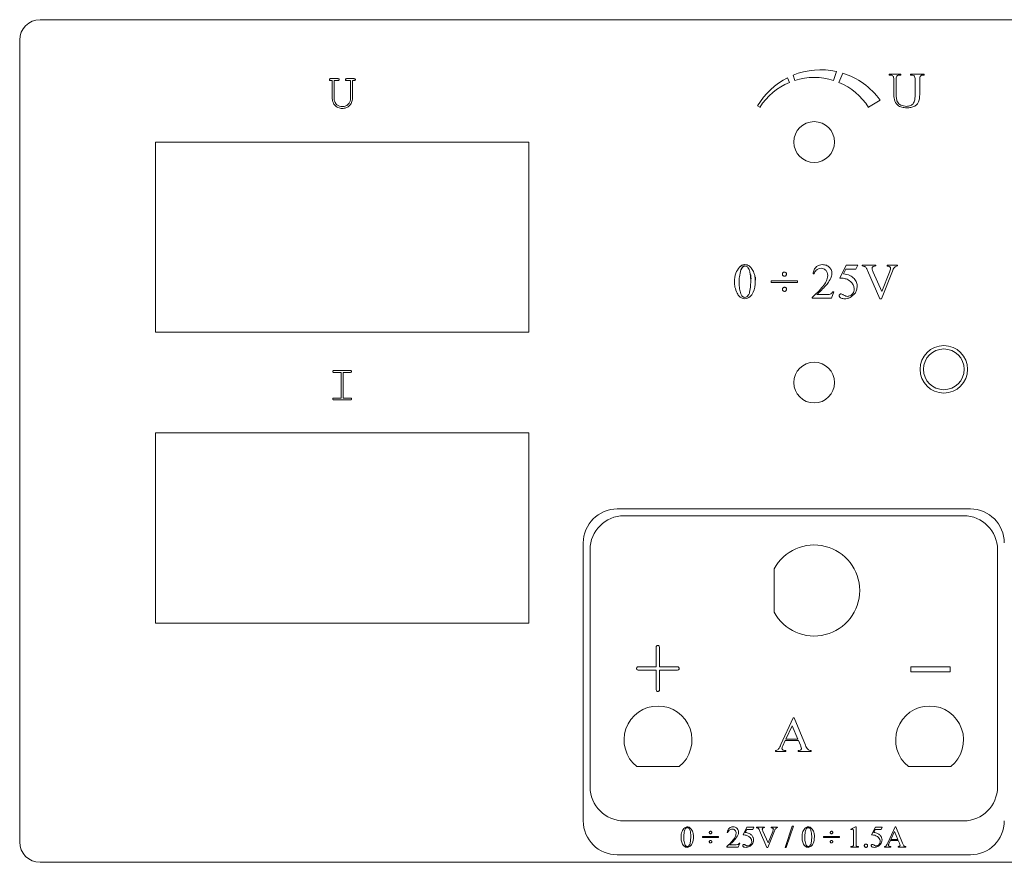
# Model space of a CAD drawing. Header units: millimetres. Extents: x 26 to 260, y 87 to 211.
# Tile 1 of 2: x 26 to 171, y 87 to 211. Entities that reach past the tile are written whole.
import ezdxf

# ---------------------------------------------------------------- set-up
doc = ezdxf.new("R2010")
doc.units = ezdxf.units.MM
doc.layers.add('BEM', color=1, linetype='Continuous')

msp = doc.modelspace()

# ---------------------------------------------------------------- linework, layer by layer
at = {"color": 7, "linetype": 'Continuous', "lineweight": 15}
for p, q in [((257.07, 211.48), (29.07, 211.48)), ((26.07, 208.48), (26.07, 90.48)), ((139.97, 203.32), (140.21, 202.54)), ((145.93, 202.54), (146.34, 203.87)), ((147.27, 203.62), (146.7, 202.26)), ((155.83, 203.48), (154.13, 203.48)), ((154.13, 203.48), (154.13, 203.34)), ((154.13, 203.34), (154.31, 203.34)), ((155.65, 203.34), (155.83, 203.34)), ((155.83, 203.34), (155.83, 203.48)), ((159.29, 203.48), (157.26, 203.48)), ((157.26, 203.48), (157.26, 203.34)), ((157.26, 203.34), (157.43, 203.34)), ((159.12, 203.34), (159.29, 203.34)), ((159.29, 203.34), (159.29, 203.48)), ((71.88, 202.81), (72.92, 202.81)), ((72.09, 202.53), (71.88, 202.53)), ((72.09, 199.95), (72.09, 202.53)), ((72.37, 202.53), (72.37, 199.93)), ((72.92, 202.53), (72.37, 202.53)), ((74.25, 202.81), (75.29, 202.81)), ((74.81, 202.53), (74.25, 202.53)), ((74.81, 199.93), (74.81, 202.53)), ((75.08, 202.53), (75.08, 199.95)), ((75.29, 202.53), (75.08, 202.53)), ((139.43, 202.26), (139.16, 202.95)), ((154.81, 202.6), (154.81, 200.63)), ((155.15, 200.59), (155.15, 202.6)), ((157.93, 202.6), (157.93, 200.44)), ((158.61, 200.71), (158.61, 202.6)), ((134.74, 198.79), (135.06, 198.59)), ((151.08, 198.59), (152.77, 199.66)), ((101.07, 193.48), (46.07, 193.48)), ((46.07, 193.48), (46.07, 165.48)), ((101.07, 165.48), (101.07, 193.48)), ((132.43, 175.33), (132.48, 175.35)), ((132.58, 175.14), (132.54, 175.11)), ((143.03, 174.08), (142.9, 174.08)), ((146.86, 173.47), (147.77, 175.37)), ((147.72, 174.76), (147.39, 174.1)), ((149.19, 174.76), (147.72, 174.76)), ((147.77, 175.37), (149.48, 175.37)), ((149.48, 175.37), (149.19, 174.76)), ((150.15, 175.37), (152.14, 175.37)), ((150.15, 175.24), (150.15, 175.37)), ((152.76, 170.41), (150.93, 174.57)), ((151.77, 174.35), (153.03, 171.5)), ((152.14, 175.37), (152.14, 175.24)), ((154.59, 174.49), (152.96, 170.41)), ((153.03, 171.5), (154.15, 174.32)), ((153.8, 175.37), (155.32, 175.37)), ((153.8, 175.24), (153.8, 175.37)), ((155.32, 175.37), (155.32, 175.24)), ((133.67, 173.94), (133.66, 174)), ((134.34, 173.7), (134.35, 173.64)), ((136.75, 172.79), (136.75, 173.06)), ((136.75, 173.06), (140.62, 173.06)), ((140.62, 172.79), (136.75, 172.79)), ((140.62, 173.06), (140.62, 172.79)), ((145.96, 171.42), (145.62, 170.48)), ((145.82, 171.42), (145.96, 171.42)), ((142.76, 170.48), (142.76, 170.61)), ((145.62, 170.48), (142.76, 170.48)), ((143.47, 171.03), (144.76, 171.03)), ((152.96, 170.41), (152.76, 170.41)), ((46.07, 165.48), (101.07, 165.48)), ((72.37, 159.86), (74.74, 159.86)), ((73.41, 159.58), (72.37, 159.58)), ((73.41, 155.81), (73.41, 159.58)), ((73.69, 159.58), (73.69, 155.81)), ((74.74, 159.58), (73.69, 159.58)), ((72.37, 155.81), (73.41, 155.81)), ((74.74, 155.53), (72.37, 155.53)), ((73.69, 155.81), (74.74, 155.81)), ((101.07, 150.68), (46.07, 150.68)), ((46.07, 150.68), (46.07, 122.68)), ((101.07, 122.68), (101.07, 150.68)), ((166.07, 139.48), (114.07, 139.48)), ((165.07, 138.48), (115.07, 138.48)), ((109.07, 134.48), (109.07, 93.58)), ((110.07, 133.48), (110.07, 98.58)), ((170.07, 98.58), (170.07, 133.48)), ((137.17, 130.66), (137.17, 124.31)), ((46.07, 122.68), (101.07, 122.68)), ((119.8, 116.26), (119.8, 119.03)), ((120.3, 119.03), (120.3, 116.26)), ((117.29, 116.26), (119.8, 116.26)), ((120.3, 116.26), (122.81, 116.26)), ((157.3, 116.26), (163.08, 116.26)), ((157.3, 115.51), (157.3, 116.26)), ((163.08, 116.26), (163.08, 115.51)), ((119.8, 115.76), (117.29, 115.76)), ((119.8, 112.99), (119.8, 115.76)), ((120.3, 115.76), (120.3, 112.99)), ((122.81, 115.76), (120.3, 115.76)), ((163.08, 115.51), (157.3, 115.51)), ((138.16, 104.8), (139.99, 108.74)), ((139.85, 107.58), (138.91, 105.62)), ((140.68, 105.62), (139.85, 107.58)), ((139.99, 108.74), (140.13, 108.74)), ((140.13, 108.74), (141.79, 104.71)), ((138.81, 105.41), (138.46, 104.64)), ((140.76, 105.41), (138.81, 105.41)), ((138.91, 105.62), (140.68, 105.62)), ((141.04, 104.74), (140.76, 105.41)), ((137.36, 103.78), (137.36, 103.92)), ((138.9, 103.78), (137.36, 103.78)), ((138.9, 103.92), (138.9, 103.78)), ((140.69, 103.78), (140.69, 103.92)), ((142.62, 103.78), (140.69, 103.78)), ((142.62, 103.92), (142.62, 103.78)), ((116.94, 101.58), (123.2, 101.58)), ((156.94, 101.58), (163.2, 101.58)), ((115.07, 93.58), (165.07, 93.58)), ((130.35, 91.88), (130.27, 91.88)), ((132.62, 91.52), (133.16, 92.66)), ((133.13, 92.29), (132.93, 91.89)), ((134.02, 92.29), (133.13, 92.29)), ((133.16, 92.66), (134.19, 92.66)), ((134.19, 92.66), (134.02, 92.29)), ((134.56, 92.66), (135.75, 92.66)), ((134.56, 92.58), (134.56, 92.66)), ((136.12, 89.68), (135.02, 92.17)), ((135.53, 92.05), (136.28, 90.34)), ((135.75, 92.66), (135.75, 92.58)), ((137.22, 92.13), (136.25, 89.68)), ((136.28, 90.34), (136.96, 92.02)), ((136.75, 92.66), (137.66, 92.66)), ((136.75, 92.58), (136.75, 92.66)), ((137.66, 92.66), (137.66, 92.58)), ((138.79, 89.68), (139.85, 92.78)), ((140.02, 92.78), (138.96, 89.68)), ((139.85, 92.78), (140.02, 92.78)), ((148.45, 92.37), (149.15, 92.7)), ((148.48, 92.29), (148.45, 92.37)), ((148.86, 90.25), (148.86, 91.84)), ((149.15, 92.7), (149.23, 92.7)), ((149.23, 92.7), (149.23, 90.25)), ((151.53, 91.52), (152.08, 92.66)), ((152.05, 92.29), (151.85, 91.89)), ((152.93, 92.29), (152.05, 92.29)), ((152.08, 92.66), (153.1, 92.66)), ((153.1, 92.66), (152.93, 92.29)), ((153.9, 90.33), (155, 92.7)), ((154.92, 92), (154.35, 90.82)), ((155.41, 90.82), (154.92, 92)), ((155, 92.7), (155.08, 92.7)), ((155.08, 92.7), (156.08, 90.28)), ((126.64, 91.11), (126.64, 91.27)), ((126.64, 91.27), (128.97, 91.27)), ((128.97, 91.11), (126.64, 91.11)), ((128.97, 91.27), (128.97, 91.11)), ((130.61, 90.05), (131.39, 90.05)), ((132.11, 90.29), (131.9, 89.72)), ((132.02, 90.29), (132.11, 90.29)), ((144.46, 91.11), (144.46, 91.27)), ((144.46, 91.27), (146.78, 91.27)), ((146.78, 91.11), (144.46, 91.11)), ((146.78, 91.27), (146.78, 91.11)), ((154.29, 90.7), (154.08, 90.24)), ((155.46, 90.7), (154.29, 90.7)), ((154.35, 90.82), (155.41, 90.82)), ((155.63, 90.3), (155.46, 90.7)), ((114.07, 88.58), (166.07, 88.58)), ((130.19, 89.72), (130.19, 89.8)), ((131.9, 89.72), (130.19, 89.72)), ((136.25, 89.68), (136.12, 89.68)), ((138.96, 89.68), (138.79, 89.68)), ((148.49, 89.72), (148.49, 89.8)), ((149.59, 89.72), (148.49, 89.72)), ((149.59, 89.8), (149.59, 89.72)), ((153.42, 89.72), (153.42, 89.8)), ((154.34, 89.72), (153.42, 89.72)), ((154.34, 89.8), (154.34, 89.72)), ((155.42, 89.72), (155.42, 89.8)), ((156.58, 89.72), (155.42, 89.72)), ((156.58, 89.8), (156.58, 89.72)), ((29.07, 87.48), (257.07, 87.48))]:
    msp.add_line(p, q, dxfattribs=at)
for centre, radius in [((143.07, 193.48), 3), ((162.16, 160.03), 3.5), ((162.16, 160.03), 3), ((143.07, 158.08), 3)]:
    msp.add_circle(centre, radius, dxfattribs=at)
for centre, radius, start, end in [((29.07, 208.48), 3, 90, 180), ((144.04, 193.35), 10.77, 77.6527, 112.2171), ((144.04, 193.35), 10.77, 35.8873, 72.5573), ((144.04, 193.35), 10.77, 116.9684, 149.6686), ((143.07, 193.48), 9.5, 112.5, 147.5), ((143.07, 193.48), 9.5, 72.5, 107.5), ((143.07, 193.48), 9.5, 32.5, 67.5), ((114.07, 134.48), 5, 90, 180), ((166.07, 134.48), 5, 0, 90), ((115.07, 133.48), 5, 90, 180), ((165.07, 133.48), 5, 0, 90), ((143.07, 127.48), 6.7, 208.2855, 151.7145), ((120.07, 105.48), 5, 308.7394, 231.2606), ((160.07, 105.48), 5, 308.7394, 231.2606), ((115.07, 98.58), 5, 180, 270), ((165.07, 98.58), 5, 270, 0), ((114.07, 93.58), 5, 180, 270), ((166.07, 93.58), 5, 270, 0), ((29.07, 90.48), 3, 180, 270)]:
    msp.add_arc(centre, radius, start, end, dxfattribs=at)
for points, knots in [([(154.31, 203.34), (154.36, 203.34), (154.45, 203.33), (154.61, 203.26), (154.69, 203.16), (154.74, 203.1)], [0, 0, 0, 0, 0.280741, 0.561184, 1, 1, 1, 1]), ([(154.74, 203.1), (154.76, 203.01), (154.81, 202.85), (154.81, 202.67), (154.81, 202.6)], [0, 0, 0, 0, 0.558032, 1, 1, 1, 1]), ([(155.15, 202.6), (155.15, 202.71), (155.14, 202.91), (155.22, 203.1), (155.25, 203.18)], [0, 0, 0, 0, 0.56245, 1, 1, 1, 1]), ([(155.25, 203.18), (155.31, 203.23), (155.43, 203.33), (155.58, 203.34), (155.65, 203.34)], [0, 0, 0, 0, 0.55765, 1, 1, 1, 1]), ([(157.43, 203.34), (157.53, 203.34), (157.69, 203.32), (157.8, 203.2), (157.85, 203.15)], [0, 0, 0, 0, 0.560563, 1, 1, 1, 1]), ([(157.85, 203.15), (157.88, 203.05), (157.94, 202.87), (157.94, 202.68), (157.93, 202.6)], [0, 0, 0, 0, 0.558106, 1, 1, 1, 1]), ([(158.61, 202.6), (158.61, 202.77), (158.61, 203), (158.75, 203.23), (158.9, 203.33), (159.03, 203.34), (159.12, 203.34)], [0, 0, 0, 0, 0.49996, 0.624957, 0.750279, 1, 1, 1, 1]), ([(71.67, 202.67), (71.67, 202.69), (71.68, 202.73), (71.71, 202.76), (71.72, 202.77)], [0, 0, 0, 0, 0.556501, 1, 1, 1, 1]), ([(71.88, 202.53), (71.85, 202.53), (71.8, 202.53), (71.73, 202.55), (71.68, 202.6), (71.67, 202.65), (71.67, 202.67)], [0, 0, 0, 0, 0.280291, 0.559614, 0.779891, 1, 1, 1, 1]), ([(71.72, 202.77), (71.75, 202.78), (71.8, 202.81), (71.85, 202.81), (71.88, 202.81)], [0, 0, 0, 0, 0.557971, 1, 1, 1, 1]), ([(72.92, 202.81), (72.95, 202.8), (73, 202.8), (73.07, 202.78), (73.12, 202.73), (73.13, 202.69), (73.13, 202.67)], [0, 0, 0, 0, 0.280268, 0.559491, 0.779981, 1, 1, 1, 1]), ([(73.13, 202.67), (73.13, 202.65), (73.13, 202.61), (73.09, 202.57), (73.03, 202.53), (72.97, 202.53), (72.92, 202.53)], [0, 0, 0, 0, 0.187543, 0.374303, 0.561127, 1, 1, 1, 1]), ([(74.04, 202.67), (74.04, 202.68), (74.04, 202.72), (74.08, 202.76), (74.15, 202.8), (74.21, 202.8), (74.25, 202.81)], [0, 0, 0, 0, 0.187487, 0.374381, 0.560992, 1, 1, 1, 1]), ([(74.25, 202.53), (74.22, 202.53), (74.17, 202.53), (74.1, 202.55), (74.05, 202.6), (74.04, 202.65), (74.04, 202.67)], [0, 0, 0, 0, 0.280286, 0.559604, 0.779895, 1, 1, 1, 1]), ([(75.29, 202.81), (75.32, 202.8), (75.37, 202.8), (75.44, 202.78), (75.5, 202.73), (75.5, 202.69), (75.5, 202.67)], [0, 0, 0, 0, 0.280287, 0.559502, 0.779987, 1, 1, 1, 1]), ([(75.5, 202.67), (75.5, 202.65), (75.5, 202.61), (75.46, 202.57), (75.4, 202.53), (75.34, 202.53), (75.29, 202.53)], [0, 0, 0, 0, 0.187538, 0.374294, 0.561113, 1, 1, 1, 1]), ([(154.81, 200.63), (154.81, 200.32), (154.81, 199.71), (155.25, 198.92), (155.97, 198.55), (156.45, 198.53), (156.69, 198.52)], [0, 0, 0, 0, 0.28181, 0.558832, 0.778778, 1, 1, 1, 1]), ([(156.67, 198.72), (156.37, 198.76), (155.96, 198.81), (155.53, 199.11), (155.25, 199.45), (155.16, 199.98), (155.15, 200.39), (155.15, 200.59)], [0, 0, 0, 0, 0.312161, 0.435771, 0.559125, 0.77894, 1, 1, 1, 1]), ([(157.93, 200.44), (157.93, 200.24), (157.91, 199.83), (157.8, 199.31), (157.53, 199), (157.18, 198.77), (156.87, 198.74), (156.67, 198.72)], [0, 0, 0, 0, 0.250904, 0.500516, 0.625558, 0.750839, 1, 1, 1, 1]), ([(158.5, 199.53), (158.54, 199.75), (158.62, 200.14), (158.61, 200.54), (158.61, 200.71)], [0, 0, 0, 0, 0.559297, 1, 1, 1, 1]), ([(73.59, 198.41), (73.37, 198.44), (72.92, 198.48), (72.43, 198.91), (72.14, 199.42), (72.1, 199.77), (72.09, 199.95)], [0, 0, 0, 0, 0.279623, 0.558944, 0.779477, 1, 1, 1, 1]), ([(72.37, 199.93), (72.38, 199.74), (72.42, 199.38), (72.75, 198.98), (73.15, 198.72), (73.44, 198.7), (73.58, 198.69)], [0, 0, 0, 0, 0.279625, 0.55943, 0.779727, 1, 1, 1, 1]), ([(73.58, 198.69), (73.76, 198.71), (74.13, 198.75), (74.53, 199.09), (74.77, 199.5), (74.79, 199.78), (74.81, 199.93)], [0, 0, 0, 0, 0.279804, 0.558928, 0.779483, 1, 1, 1, 1]), ([(75.08, 199.95), (75.06, 199.72), (75.01, 199.27), (74.61, 198.77), (74.12, 198.46), (73.77, 198.43), (73.59, 198.41)], [0, 0, 0, 0, 0.279769, 0.559461, 0.779678, 1, 1, 1, 1]), ([(156.69, 198.52), (156.9, 198.53), (157.32, 198.54), (157.87, 198.73), (158.29, 199.08), (158.43, 199.38), (158.5, 199.53)], [0, 0, 0, 0, 0.28069, 0.560133, 0.780076, 1, 1, 1, 1]), ([(131.34, 172.89), (131.36, 173.34), (131.4, 174.14), (131.86, 174.78), (132.06, 175.06)], [0, 0, 0, 0, 0.560944, 1, 1, 1, 1]), ([(132.27, 174.69), (132.18, 174.34), (132.04, 173.72), (132.02, 173.09), (132.02, 172.81)], [0, 0, 0, 0, 0.5592729, 1, 1, 1, 1]), ([(132.48, 175.35), (132.55, 175.38), (132.68, 175.43), (132.82, 175.44), (132.88, 175.44)], [0, 0, 0, 0, 0.560039, 1, 1, 1, 1]), ([(132.88, 175.24), (132.82, 175.23), (132.71, 175.22), (132.62, 175.16), (132.58, 175.14)], [0, 0, 0, 0, 0.558807, 1, 1, 1, 1]), ([(132.88, 175.44), (132.99, 175.43), (133.21, 175.41), (133.56, 175.22), (133.75, 175), (133.86, 174.87)], [0, 0, 0, 0, 0.279861, 0.559989, 1, 1, 1, 1]), ([(133.23, 175.12), (133.17, 175.16), (133.06, 175.23), (132.93, 175.24), (132.88, 175.24)], [0, 0, 0, 0, 0.559146, 1, 1, 1, 1]), ([(133.55, 174.53), (133.51, 174.65), (133.44, 174.87), (133.29, 175.04), (133.23, 175.12)], [0, 0, 0, 0, 0.560768, 1, 1, 1, 1]), ([(133.66, 174), (133.65, 174.1), (133.62, 174.28), (133.57, 174.45), (133.55, 174.53)], [0, 0, 0, 0, 0.560013, 1, 1, 1, 1]), ([(133.86, 174.87), (133.99, 174.67), (134.22, 174.3), (134.3, 173.88), (134.34, 173.7)], [0, 0, 0, 0, 0.55941, 1, 1, 1, 1]), ([(138.38, 174.05), (138.38, 174.09), (138.39, 174.19), (138.48, 174.28), (138.58, 174.35), (138.65, 174.35), (138.69, 174.35)], [0, 0, 0, 0, 0.279585, 0.559316, 0.779673, 1, 1, 1, 1]), ([(138.68, 173.74), (138.64, 173.75), (138.55, 173.76), (138.45, 173.84), (138.39, 173.94), (138.38, 174.01), (138.38, 174.05)], [0, 0, 0, 0, 0.27954, 0.559215, 0.77965, 1, 1, 1, 1]), ([(138.99, 174.05), (138.98, 174), (138.97, 173.91), (138.89, 173.81), (138.79, 173.75), (138.72, 173.75), (138.68, 173.74)], [0, 0, 0, 0, 0.279532, 0.559342, 0.779631, 1, 1, 1, 1]), ([(138.69, 174.35), (138.73, 174.35), (138.82, 174.34), (138.92, 174.25), (138.98, 174.16), (138.99, 174.08), (138.99, 174.05)], [0, 0, 0, 0, 0.2793736, 0.5594725, 0.7797455, 1, 1, 1, 1]), ([(142.9, 174.08), (142.94, 174.28), (143.02, 174.68), (143.36, 175.14), (143.82, 175.4), (144.14, 175.43), (144.29, 175.44)], [0, 0, 0, 0, 0.280544, 0.559784, 0.779698, 1, 1, 1, 1]), ([(144.11, 174.9), (143.97, 174.88), (143.7, 174.86), (143.28, 174.59), (143.13, 174.28), (143.03, 174.08)], [0, 0, 0, 0, 0.280671, 0.561291, 1, 1, 1, 1]), ([(145.07, 173.84), (145.06, 173.99), (145.04, 174.29), (144.78, 174.64), (144.46, 174.86), (144.22, 174.89), (144.11, 174.9)], [0, 0, 0, 0, 0.280192, 0.559709, 0.779876, 1, 1, 1, 1]), ([(144.29, 175.44), (144.49, 175.42), (144.89, 175.39), (145.34, 175.05), (145.64, 174.63), (145.67, 174.32), (145.69, 174.17)], [0, 0, 0, 0, 0.280058, 0.559808, 0.779989, 1, 1, 1, 1]), ([(145.69, 174.17), (145.67, 174.02), (145.66, 173.77), (145.56, 173.53), (145.51, 173.43)], [0, 0, 0, 0, 0.55968, 1, 1, 1, 1]), ([(147.39, 174.1), (147.72, 174.04), (148.3, 173.93), (148.75, 173.56), (148.95, 173.39)], [0, 0, 0, 0, 0.560466, 1, 1, 1, 1]), ([(150.73, 174.97), (150.69, 175.02), (150.6, 175.11), (150.41, 175.21), (150.25, 175.23), (150.15, 175.24)], [0, 0, 0, 0, 0.279897, 0.55979, 1, 1, 1, 1]), ([(150.93, 174.57), (150.89, 174.65), (150.84, 174.79), (150.76, 174.92), (150.73, 174.97)], [0, 0, 0, 0, 0.560374, 1, 1, 1, 1]), ([(152.14, 175.24), (152.03, 175.23), (151.88, 175.21), (151.72, 175.14), (151.65, 175.08), (151.61, 175), (151.61, 174.94), (151.6, 174.91)], [0, 0, 0, 0, 0.500006, 0.625106, 0.75006, 0.875131, 1, 1, 1, 1]), ([(151.6, 174.91), (151.62, 174.8), (151.66, 174.61), (151.74, 174.43), (151.77, 174.35)], [0, 0, 0, 0, 0.559052, 1, 1, 1, 1]), ([(153.86, 175.23), (153.85, 175.23), (153.83, 175.23), (153.81, 175.24), (153.8, 175.24)], [0, 0, 0, 0, 0.560003, 1, 1, 1, 1]), ([(154.32, 174.89), (154.31, 174.93), (154.3, 175.01), (154.22, 175.1), (154.08, 175.19), (153.95, 175.21), (153.86, 175.23)], [0, 0, 0, 0, 0.185774, 0.372642, 0.559562, 1, 1, 1, 1]), ([(154.15, 174.32), (154.19, 174.42), (154.27, 174.61), (154.3, 174.81), (154.32, 174.89)], [0, 0, 0, 0, 0.560752, 1, 1, 1, 1]), ([(154.93, 175.06), (154.85, 174.97), (154.71, 174.79), (154.63, 174.58), (154.59, 174.49)], [0, 0, 0, 0, 0.559293, 1, 1, 1, 1]), ([(155.32, 175.24), (155.24, 175.22), (155.09, 175.19), (154.98, 175.1), (154.93, 175.06)], [0, 0, 0, 0, 0.560516, 1, 1, 1, 1]), ([(131.72, 171.23), (131.59, 171.53), (131.37, 172.06), (131.35, 172.64), (131.34, 172.89)], [0, 0, 0, 0, 0.5592857, 1, 1, 1, 1]), ([(132.02, 172.81), (132.03, 172.49), (132.04, 171.93), (132.19, 171.39), (132.26, 171.16)], [0, 0, 0, 0, 0.560212, 1, 1, 1, 1]), ([(134.4, 172.97), (134.36, 172.41), (134.3, 171.58), (133.73, 170.77), (133.26, 170.47), (132.98, 170.43), (132.85, 170.41)], [0, 0, 0, 0, 0.4995462, 0.7492805, 0.8748807, 1, 1, 1, 1]), ([(133.56, 171.38), (133.61, 171.7), (133.72, 172.28), (133.72, 172.87), (133.72, 173.13)], [0, 0, 0, 0, 0.559695, 1, 1, 1, 1]), ([(133.72, 173.13), (133.72, 173.18), (133.72, 173.27), (133.72, 173.36), (133.71, 173.4)], [0, 0, 0, 0, 0.560033, 1, 1, 1, 1]), ([(134.39, 173.16), (134.4, 173.13), (134.4, 173.06), (134.4, 173), (134.4, 172.97)], [0, 0, 0, 0, 0.559962, 1, 1, 1, 1]), ([(142.76, 170.61), (143.32, 171.13), (144.08, 171.85), (144.91, 172.95), (145.02, 173.54), (145.07, 173.84)], [0, 0, 0, 0, 0.561063, 0.781259, 1, 1, 1, 1]), ([(145.51, 173.43), (145.37, 173.18), (145.13, 172.74), (144.79, 172.36), (144.64, 172.2)], [0, 0, 0, 0, 0.559652, 1, 1, 1, 1]), ([(147.91, 173.28), (147.72, 173.34), (147.38, 173.45), (147.02, 173.46), (146.86, 173.47)], [0, 0, 0, 0, 0.559449, 1, 1, 1, 1]), ([(148.96, 171.86), (148.94, 172.03), (148.89, 172.38), (148.54, 172.92), (148.15, 173.15), (147.91, 173.28)], [0, 0, 0, 0, 0.2801166, 0.5607513, 1, 1, 1, 1]), ([(148.95, 173.39), (149.1, 173.2), (149.36, 172.86), (149.39, 172.43), (149.41, 172.24)], [0, 0, 0, 0, 0.559272, 1, 1, 1, 1]), ([(132.85, 170.41), (132.71, 170.43), (132.44, 170.46), (132.02, 170.75), (131.84, 171.05), (131.72, 171.23)], [0, 0, 0, 0, 0.279709, 0.55975, 1, 1, 1, 1]), ([(132.26, 171.16), (132.33, 171.01), (132.42, 170.8), (132.67, 170.64), (132.79, 170.62), (132.86, 170.62)], [0, 0, 0, 0, 0.558937, 0.77945, 1, 1, 1, 1]), ([(132.86, 170.62), (132.96, 170.64), (133.16, 170.69), (133.43, 170.97), (133.51, 171.22), (133.56, 171.38)], [0, 0, 0, 0, 0.278413, 0.55874, 1, 1, 1, 1]), ([(138.38, 171.81), (138.38, 171.85), (138.39, 171.94), (138.48, 172.04), (138.58, 172.1), (138.65, 172.11), (138.68, 172.11)], [0, 0, 0, 0, 0.279372, 0.559201, 0.779601, 1, 1, 1, 1]), ([(138.68, 171.5), (138.64, 171.51), (138.55, 171.52), (138.45, 171.6), (138.39, 171.7), (138.38, 171.77), (138.38, 171.81)], [0, 0, 0, 0, 0.2792664, 0.559147, 0.7796534, 1, 1, 1, 1]), ([(138.68, 172.11), (138.73, 172.11), (138.82, 172.1), (138.92, 172.01), (138.98, 171.91), (138.99, 171.84), (138.99, 171.81)], [0, 0, 0, 0, 0.279428, 0.55933, 0.779731, 1, 1, 1, 1]), ([(138.99, 171.81), (138.98, 171.76), (138.97, 171.67), (138.89, 171.57), (138.79, 171.51), (138.72, 171.5), (138.68, 171.5)], [0, 0, 0, 0, 0.279269, 0.559147, 0.779662, 1, 1, 1, 1]), ([(144.64, 172.2), (144.42, 171.98), (144.04, 171.58), (143.64, 171.19), (143.47, 171.03)], [0, 0, 0, 0, 0.56002, 1, 1, 1, 1]), ([(144.76, 171.03), (144.99, 171.02), (145.3, 171.01), (145.67, 171.2), (145.77, 171.35), (145.82, 171.42)], [0, 0, 0, 0, 0.5602661, 0.7799723, 1, 1, 1, 1]), ([(146.76, 170.88), (146.76, 170.92), (146.78, 171), (146.86, 171.08), (146.95, 171.12), (147.01, 171.13), (147.04, 171.13)], [0, 0, 0, 0, 0.278612, 0.558672, 0.779475, 1, 1, 1, 1]), ([(147.04, 171.13), (147.12, 171.11), (147.27, 171.08), (147.39, 171), (147.44, 170.96)], [0, 0, 0, 0, 0.556928, 1, 1, 1, 1]), ([(147.96, 170.75), (148.11, 170.78), (148.42, 170.83), (148.74, 171.14), (148.93, 171.49), (148.95, 171.73), (148.96, 171.86)], [0, 0, 0, 0, 0.278831, 0.558824, 0.779317, 1, 1, 1, 1]), ([(149.41, 172.24), (149.39, 172.05), (149.35, 171.68), (149.03, 171.06), (148.62, 170.78), (148.37, 170.61)], [0, 0, 0, 0, 0.280526, 0.561319, 1, 1, 1, 1]), ([(147.56, 170.41), (147.39, 170.42), (147.12, 170.43), (146.87, 170.61), (146.77, 170.75), (146.76, 170.84), (146.76, 170.88)], [0, 0, 0, 0, 0.49956, 0.749085, 0.874879, 1, 1, 1, 1]), ([(147.44, 170.96), (147.53, 170.9), (147.69, 170.8), (147.87, 170.77), (147.96, 170.75)], [0, 0, 0, 0, 0.560076, 1, 1, 1, 1]), ([(148.37, 170.61), (148.23, 170.55), (147.97, 170.44), (147.68, 170.42), (147.56, 170.41)], [0, 0, 0, 0, 0.559866, 1, 1, 1, 1]), ([(72.16, 159.72), (72.16, 159.73), (72.16, 159.77), (72.19, 159.81), (72.26, 159.85), (72.32, 159.85), (72.37, 159.86)], [0, 0, 0, 0, 0.18746, 0.374358, 0.560986, 1, 1, 1, 1]), ([(72.37, 159.58), (72.34, 159.58), (72.29, 159.58), (72.21, 159.6), (72.16, 159.65), (72.16, 159.7), (72.16, 159.72)], [0, 0, 0, 0, 0.280287, 0.559617, 0.779892, 1, 1, 1, 1]), ([(74.74, 159.86), (74.76, 159.85), (74.82, 159.85), (74.89, 159.83), (74.94, 159.78), (74.94, 159.74), (74.95, 159.72)], [0, 0, 0, 0, 0.280267, 0.55949, 0.77998, 1, 1, 1, 1]), ([(74.95, 159.72), (74.94, 159.7), (74.94, 159.66), (74.91, 159.62), (74.84, 159.58), (74.78, 159.58), (74.74, 159.58)], [0, 0, 0, 0, 0.187565, 0.374321, 0.561141, 1, 1, 1, 1]), ([(72.16, 155.67), (72.16, 155.69), (72.16, 155.72), (72.19, 155.77), (72.26, 155.81), (72.32, 155.81), (72.37, 155.81)], [0, 0, 0, 0, 0.18746, 0.374358, 0.560986, 1, 1, 1, 1]), ([(72.37, 155.53), (72.34, 155.53), (72.29, 155.53), (72.21, 155.56), (72.16, 155.61), (72.16, 155.65), (72.16, 155.67)], [0, 0, 0, 0, 0.280288, 0.559321, 0.780014, 1, 1, 1, 1]), ([(74.74, 155.81), (74.76, 155.81), (74.82, 155.81), (74.89, 155.79), (74.94, 155.73), (74.94, 155.69), (74.95, 155.67)], [0, 0, 0, 0, 0.280274, 0.559502, 0.779977, 1, 1, 1, 1]), ([(74.95, 155.67), (74.94, 155.65), (74.94, 155.62), (74.91, 155.57), (74.84, 155.54), (74.78, 155.53), (74.74, 155.53)], [0, 0, 0, 0, 0.187374, 0.374264, 0.560992, 1, 1, 1, 1]), ([(119.8, 119.03), (119.8, 119.08), (119.8, 119.17), (119.84, 119.3), (119.94, 119.39), (120.01, 119.4), (120.05, 119.4)], [0, 0, 0, 0, 0.280357, 0.559296, 0.77983, 1, 1, 1, 1]), ([(120.05, 119.4), (120.08, 119.4), (120.15, 119.39), (120.22, 119.33), (120.29, 119.21), (120.3, 119.1), (120.3, 119.03)], [0, 0, 0, 0, 0.187513, 0.374228, 0.561047, 1, 1, 1, 1]), ([(116.91, 116.01), (116.92, 116.05), (116.92, 116.12), (116.98, 116.19), (117.09, 116.26), (117.2, 116.26), (117.29, 116.26)], [0, 0, 0, 0, 0.249494, 0.37619, 0.501879, 1, 1, 1, 1]), ([(117.29, 115.76), (117.2, 115.76), (117.09, 115.77), (116.98, 115.84), (116.92, 115.9), (116.92, 115.97), (116.91, 116.01)], [0, 0, 0, 0, 0.498123, 0.62381, 0.750509, 1, 1, 1, 1]), ([(122.81, 116.26), (122.86, 116.26), (122.95, 116.26), (123.08, 116.22), (123.17, 116.13), (123.18, 116.05), (123.19, 116.01)], [0, 0, 0, 0, 0.280334, 0.559532, 0.78, 1, 1, 1, 1]), ([(123.19, 116.01), (123.18, 115.98), (123.18, 115.91), (123.12, 115.83), (122.99, 115.77), (122.88, 115.76), (122.81, 115.76)], [0, 0, 0, 0, 0.187526, 0.374295, 0.561074, 1, 1, 1, 1]), ([(120.04, 112.62), (120.01, 112.63), (119.95, 112.63), (119.87, 112.69), (119.8, 112.81), (119.8, 112.92), (119.8, 112.99)], [0, 0, 0, 0, 0.187324, 0.374419, 0.561066, 1, 1, 1, 1]), ([(120.3, 112.99), (120.3, 112.94), (120.29, 112.85), (120.25, 112.72), (120.16, 112.63), (120.08, 112.63), (120.04, 112.62)], [0, 0, 0, 0, 0.280382, 0.559373, 0.779707, 1, 1, 1, 1]), ([(137.75, 104.06), (137.85, 104.19), (138.01, 104.42), (138.11, 104.68), (138.16, 104.8)], [0, 0, 0, 0, 0.559029, 1, 1, 1, 1]), ([(138.46, 104.64), (138.42, 104.57), (138.36, 104.43), (138.34, 104.29), (138.33, 104.22)], [0, 0, 0, 0, 0.560563, 1, 1, 1, 1]), ([(141.18, 104.22), (141.17, 104.32), (141.14, 104.5), (141.07, 104.67), (141.04, 104.74)], [0, 0, 0, 0, 0.55932, 1, 1, 1, 1]), ([(141.79, 104.71), (141.87, 104.49), (141.99, 104.18), (142.35, 103.95), (142.53, 103.93), (142.62, 103.92)], [0, 0, 0, 0, 0.560146, 0.779444, 1, 1, 1, 1]), ([(137.36, 103.92), (137.44, 103.93), (137.58, 103.96), (137.7, 104.03), (137.75, 104.06)], [0, 0, 0, 0, 0.56118, 1, 1, 1, 1]), ([(138.33, 104.22), (138.34, 104.19), (138.34, 104.13), (138.4, 104.06), (138.47, 104), (138.63, 103.94), (138.78, 103.93), (138.9, 103.92)], [0, 0, 0, 0, 0.1245685, 0.2497101, 0.3746621, 0.4997407, 1, 1, 1, 1]), ([(140.69, 103.92), (140.8, 103.92), (140.94, 103.93), (141.08, 104.01), (141.14, 104.07), (141.18, 104.14), (141.18, 104.2), (141.18, 104.22)], [0, 0, 0, 0, 0.499459, 0.624679, 0.749812, 0.874981, 1, 1, 1, 1]), ([(123.46, 91.17), (123.48, 91.46), (123.52, 91.86), (123.75, 92.33), (123.92, 92.48), (124, 92.56)], [0, 0, 0, 0, 0.559355, 0.779977, 1, 1, 1, 1]), ([(124.13, 92.44), (124.07, 92.33), (123.94, 92.11), (123.89, 91.65), (123.88, 91.32), (123.87, 91.12)], [0, 0, 0, 0, 0.278586, 0.559081, 1, 1, 1, 1]), ([(124, 92.56), (124.07, 92.6), (124.18, 92.68), (124.33, 92.69), (124.39, 92.7)], [0, 0, 0, 0, 0.55994, 1, 1, 1, 1]), ([(124.39, 92.58), (124.33, 92.57), (124.23, 92.55), (124.16, 92.48), (124.13, 92.44)], [0, 0, 0, 0, 0.557958, 1, 1, 1, 1]), ([(124.39, 92.7), (124.45, 92.69), (124.58, 92.68), (124.8, 92.56), (124.91, 92.44), (124.97, 92.36)], [0, 0, 0, 0, 0.27986, 0.5599917, 1, 1, 1, 1]), ([(124.59, 92.51), (124.56, 92.53), (124.49, 92.57), (124.42, 92.57), (124.39, 92.58)], [0, 0, 0, 0, 0.559144, 1, 1, 1, 1]), ([(124.79, 92.15), (124.77, 92.23), (124.72, 92.36), (124.63, 92.46), (124.59, 92.51)], [0, 0, 0, 0, 0.560775, 1, 1, 1, 1]), ([(124.89, 91.31), (124.89, 91.47), (124.88, 91.76), (124.82, 92.03), (124.79, 92.15)], [0, 0, 0, 0, 0.560103, 1, 1, 1, 1]), ([(124.97, 92.36), (125.08, 92.16), (125.28, 91.8), (125.29, 91.39), (125.3, 91.21)], [0, 0, 0, 0, 0.558432, 1, 1, 1, 1]), ([(127.62, 91.86), (127.62, 91.89), (127.63, 91.94), (127.68, 92), (127.74, 92.04), (127.78, 92.05), (127.81, 92.05)], [0, 0, 0, 0, 0.279585, 0.559314, 0.779674, 1, 1, 1, 1]), ([(127.8, 91.68), (127.78, 91.68), (127.72, 91.69), (127.66, 91.74), (127.63, 91.8), (127.62, 91.84), (127.62, 91.86)], [0, 0, 0, 0, 0.27954, 0.559216, 0.779659, 1, 1, 1, 1]), ([(127.99, 91.86), (127.99, 91.84), (127.98, 91.78), (127.93, 91.72), (127.87, 91.69), (127.83, 91.68), (127.8, 91.68)], [0, 0, 0, 0, 0.279524, 0.559337, 0.77963, 1, 1, 1, 1]), ([(127.81, 92.05), (127.83, 92.04), (127.89, 92.04), (127.95, 91.99), (127.98, 91.93), (127.99, 91.88), (127.99, 91.86)], [0, 0, 0, 0, 0.279371, 0.559468, 0.779747, 1, 1, 1, 1]), ([(130.19, 89.8), (130.52, 90.11), (130.98, 90.54), (131.48, 91.2), (131.54, 91.56), (131.58, 91.74)], [0, 0, 0, 0, 0.561064, 0.781259, 1, 1, 1, 1]), ([(130.27, 91.88), (130.3, 92), (130.34, 92.24), (130.55, 92.52), (130.82, 92.68), (131.01, 92.69), (131.11, 92.7)], [0, 0, 0, 0, 0.280544, 0.559783, 0.779698, 1, 1, 1, 1]), ([(131, 92.37), (130.91, 92.36), (130.75, 92.35), (130.5, 92.19), (130.41, 92), (130.35, 91.88)], [0, 0, 0, 0, 0.280673, 0.561291, 1, 1, 1, 1]), ([(131.58, 91.74), (131.57, 91.83), (131.55, 92.01), (131.4, 92.22), (131.21, 92.35), (131.07, 92.37), (131, 92.37)], [0, 0, 0, 0, 0.28019, 0.559709, 0.779876, 1, 1, 1, 1]), ([(131.11, 92.7), (131.23, 92.69), (131.46, 92.67), (131.74, 92.46), (131.91, 92.21), (131.93, 92.03), (131.94, 91.93)], [0, 0, 0, 0, 0.280057, 0.559806, 0.779988, 1, 1, 1, 1]), ([(131.84, 91.49), (131.76, 91.34), (131.61, 91.08), (131.4, 90.85), (131.31, 90.75)], [0, 0, 0, 0, 0.559653, 1, 1, 1, 1]), ([(131.94, 91.93), (131.94, 91.85), (131.93, 91.69), (131.86, 91.55), (131.84, 91.49)], [0, 0, 0, 0, 0.559677, 1, 1, 1, 1]), ([(133.25, 91.4), (133.13, 91.44), (132.93, 91.5), (132.71, 91.51), (132.62, 91.52)], [0, 0, 0, 0, 0.5594489, 1, 1, 1, 1]), ([(132.93, 91.89), (133.13, 91.86), (133.48, 91.79), (133.75, 91.57), (133.87, 91.47)], [0, 0, 0, 0, 0.560466, 1, 1, 1, 1]), ([(133.87, 90.55), (133.86, 90.65), (133.84, 90.86), (133.63, 91.19), (133.39, 91.32), (133.25, 91.4)], [0, 0, 0, 0, 0.280118, 0.560752, 1, 1, 1, 1]), ([(133.87, 91.47), (133.96, 91.35), (134.12, 91.15), (134.14, 90.89), (134.14, 90.78)], [0, 0, 0, 0, 0.559275, 1, 1, 1, 1]), ([(134.9, 92.42), (134.88, 92.45), (134.83, 92.5), (134.71, 92.56), (134.62, 92.57), (134.56, 92.58)], [0, 0, 0, 0, 0.2799008, 0.5597926, 1, 1, 1, 1]), ([(135.02, 92.17), (135, 92.22), (134.97, 92.31), (134.92, 92.38), (134.9, 92.42)], [0, 0, 0, 0, 0.560376, 1, 1, 1, 1]), ([(135.75, 92.58), (135.68, 92.57), (135.6, 92.56), (135.5, 92.52), (135.46, 92.48), (135.44, 92.43), (135.43, 92.4), (135.43, 92.38)], [0, 0, 0, 0, 0.500006, 0.625102, 0.750058, 0.875131, 1, 1, 1, 1]), ([(135.43, 92.38), (135.44, 92.32), (135.46, 92.2), (135.51, 92.09), (135.53, 92.05)], [0, 0, 0, 0, 0.559052, 1, 1, 1, 1]), ([(136.79, 92.57), (136.78, 92.57), (136.77, 92.57), (136.75, 92.58), (136.75, 92.58)], [0, 0, 0, 0, 0.560002, 1, 1, 1, 1]), ([(137.06, 92.37), (137.05, 92.39), (137.05, 92.44), (137, 92.49), (136.91, 92.55), (136.84, 92.56), (136.79, 92.57)], [0, 0, 0, 0, 0.185771, 0.372636, 0.559561, 1, 1, 1, 1]), ([(136.96, 92.02), (136.98, 92.09), (137.03, 92.2), (137.05, 92.32), (137.06, 92.37)], [0, 0, 0, 0, 0.560743, 1, 1, 1, 1]), ([(137.42, 92.47), (137.38, 92.41), (137.29, 92.31), (137.24, 92.18), (137.22, 92.13)], [0, 0, 0, 0, 0.559296, 1, 1, 1, 1]), ([(137.66, 92.58), (137.61, 92.57), (137.52, 92.55), (137.45, 92.49), (137.42, 92.47)], [0, 0, 0, 0, 0.560518, 1, 1, 1, 1]), ([(141.28, 91.17), (141.3, 91.46), (141.33, 91.86), (141.56, 92.33), (141.73, 92.48), (141.81, 92.56)], [0, 0, 0, 0, 0.559355, 0.779977, 1, 1, 1, 1]), ([(141.95, 92.44), (141.88, 92.33), (141.76, 92.11), (141.71, 91.65), (141.69, 91.32), (141.69, 91.12)], [0, 0, 0, 0, 0.278585, 0.559081, 1, 1, 1, 1]), ([(141.81, 92.56), (141.88, 92.6), (142, 92.68), (142.14, 92.69), (142.2, 92.7)], [0, 0, 0, 0, 0.559939, 1, 1, 1, 1]), ([(142.2, 92.58), (142.15, 92.57), (142.05, 92.55), (141.98, 92.48), (141.95, 92.44)], [0, 0, 0, 0, 0.557957, 1, 1, 1, 1]), ([(142.2, 92.7), (142.27, 92.69), (142.4, 92.68), (142.61, 92.56), (142.72, 92.44), (142.79, 92.36)], [0, 0, 0, 0, 0.27986, 0.559991, 1, 1, 1, 1]), ([(142.41, 92.51), (142.37, 92.53), (142.31, 92.57), (142.23, 92.57), (142.2, 92.58)], [0, 0, 0, 0, 0.559145, 1, 1, 1, 1]), ([(142.6, 92.15), (142.58, 92.23), (142.54, 92.36), (142.45, 92.46), (142.41, 92.51)], [0, 0, 0, 0, 0.560775, 1, 1, 1, 1]), ([(142.71, 91.31), (142.7, 91.47), (142.7, 91.76), (142.63, 92.03), (142.6, 92.15)], [0, 0, 0, 0, 0.5601026, 1, 1, 1, 1]), ([(142.79, 92.36), (142.9, 92.16), (143.1, 91.8), (143.11, 91.39), (143.11, 91.21)], [0, 0, 0, 0, 0.5584325, 1, 1, 1, 1]), ([(145.44, 91.86), (145.44, 91.89), (145.45, 91.94), (145.5, 92), (145.56, 92.04), (145.6, 92.05), (145.62, 92.05)], [0, 0, 0, 0, 0.279585, 0.559313, 0.779672, 1, 1, 1, 1]), ([(145.62, 91.68), (145.59, 91.68), (145.54, 91.69), (145.48, 91.74), (145.44, 91.8), (145.44, 91.84), (145.44, 91.86)], [0, 0, 0, 0, 0.2795403, 0.5592174, 0.7796585, 1, 1, 1, 1]), ([(145.62, 92.05), (145.65, 92.04), (145.7, 92.04), (145.76, 91.99), (145.8, 91.93), (145.8, 91.88), (145.8, 91.86)], [0, 0, 0, 0, 0.27937, 0.559467, 0.779747, 1, 1, 1, 1]), ([(145.8, 91.86), (145.8, 91.84), (145.79, 91.78), (145.74, 91.72), (145.68, 91.69), (145.64, 91.68), (145.62, 91.68)], [0, 0, 0, 0, 0.279524, 0.559338, 0.779632, 1, 1, 1, 1]), ([(148.7, 92.36), (148.65, 92.35), (148.58, 92.34), (148.51, 92.31), (148.48, 92.29)], [0, 0, 0, 0, 0.5591421, 1, 1, 1, 1]), ([(148.84, 92.23), (148.84, 92.25), (148.82, 92.29), (148.79, 92.33), (148.74, 92.35), (148.71, 92.36), (148.7, 92.36)], [0, 0, 0, 0, 0.2800014, 0.5590351, 0.7793153, 1, 1, 1, 1]), ([(148.86, 91.84), (148.86, 91.92), (148.86, 92.04), (148.85, 92.17), (148.84, 92.23)], [0, 0, 0, 0, 0.5602809, 1, 1, 1, 1]), ([(152.16, 91.4), (152.05, 91.44), (151.84, 91.5), (151.63, 91.51), (151.53, 91.52)], [0, 0, 0, 0, 0.5594489, 1, 1, 1, 1]), ([(151.85, 91.89), (152.05, 91.86), (152.4, 91.79), (152.67, 91.57), (152.79, 91.47)], [0, 0, 0, 0, 0.560467, 1, 1, 1, 1]), ([(152.79, 90.55), (152.78, 90.65), (152.75, 90.86), (152.54, 91.19), (152.31, 91.32), (152.16, 91.4)], [0, 0, 0, 0, 0.280117, 0.560752, 1, 1, 1, 1]), ([(152.79, 91.47), (152.88, 91.35), (153.03, 91.15), (153.05, 90.89), (153.06, 90.78)], [0, 0, 0, 0, 0.559275, 1, 1, 1, 1]), ([(123.69, 90.17), (123.62, 90.35), (123.48, 90.67), (123.47, 91.02), (123.46, 91.17)], [0, 0, 0, 0, 0.559286, 1, 1, 1, 1]), ([(124.37, 89.68), (124.29, 89.69), (124.12, 89.71), (123.87, 89.88), (123.76, 90.06), (123.69, 90.17)], [0, 0, 0, 0, 0.27971, 0.5597495, 1, 1, 1, 1]), ([(123.87, 91.12), (123.87, 90.93), (123.88, 90.59), (123.97, 90.27), (124.02, 90.13)], [0, 0, 0, 0, 0.560215, 1, 1, 1, 1]), ([(124.02, 90.13), (124.06, 90.04), (124.11, 89.91), (124.26, 89.82), (124.34, 89.81), (124.37, 89.8)], [0, 0, 0, 0, 0.558938, 0.779451, 1, 1, 1, 1]), ([(125.3, 91.21), (125.27, 90.88), (125.24, 90.38), (124.9, 89.9), (124.61, 89.72), (124.45, 89.69), (124.37, 89.68)], [0, 0, 0, 0, 0.499545, 0.749281, 0.874881, 1, 1, 1, 1]), ([(124.37, 89.8), (124.43, 89.82), (124.56, 89.85), (124.72, 90.01), (124.76, 90.17), (124.79, 90.26)], [0, 0, 0, 0, 0.278414, 0.558741, 1, 1, 1, 1]), ([(124.79, 90.26), (124.83, 90.46), (124.89, 90.8), (124.89, 91.16), (124.89, 91.31)], [0, 0, 0, 0, 0.559696, 1, 1, 1, 1]), ([(127.62, 90.52), (127.62, 90.55), (127.63, 90.6), (127.68, 90.66), (127.74, 90.7), (127.78, 90.7), (127.81, 90.7)], [0, 0, 0, 0, 0.279374, 0.559198, 0.779601, 1, 1, 1, 1]), ([(127.81, 90.33), (127.78, 90.34), (127.72, 90.34), (127.67, 90.39), (127.63, 90.45), (127.62, 90.5), (127.62, 90.52)], [0, 0, 0, 0, 0.279265, 0.559146, 0.779659, 1, 1, 1, 1]), ([(127.81, 90.7), (127.83, 90.7), (127.89, 90.69), (127.95, 90.64), (127.98, 90.58), (127.99, 90.54), (127.99, 90.52)], [0, 0, 0, 0, 0.279432, 0.559329, 0.779725, 1, 1, 1, 1]), ([(127.99, 90.52), (127.99, 90.49), (127.98, 90.44), (127.93, 90.38), (127.87, 90.34), (127.83, 90.34), (127.81, 90.33)], [0, 0, 0, 0, 0.279264, 0.559145, 0.779659, 1, 1, 1, 1]), ([(131.31, 90.75), (131.19, 90.62), (130.96, 90.38), (130.72, 90.15), (130.61, 90.05)], [0, 0, 0, 0, 0.560021, 1, 1, 1, 1]), ([(131.39, 90.05), (131.52, 90.04), (131.71, 90.04), (131.93, 90.15), (131.99, 90.24), (132.02, 90.29)], [0, 0, 0, 0, 0.560267, 0.779974, 1, 1, 1, 1]), ([(132.55, 89.96), (132.56, 89.98), (132.57, 90.03), (132.62, 90.08), (132.67, 90.11), (132.71, 90.11), (132.73, 90.11)], [0, 0, 0, 0, 0.278606, 0.558677, 0.779473, 1, 1, 1, 1]), ([(133.04, 89.68), (132.93, 89.69), (132.77, 89.69), (132.62, 89.8), (132.56, 89.88), (132.56, 89.94), (132.55, 89.96)], [0, 0, 0, 0, 0.499559, 0.749086, 0.874877, 1, 1, 1, 1]), ([(132.73, 90.11), (132.77, 90.1), (132.86, 90.08), (132.93, 90.03), (132.96, 90.01)], [0, 0, 0, 0, 0.556924, 1, 1, 1, 1]), ([(132.96, 90.01), (133.02, 89.97), (133.11, 89.91), (133.22, 89.89), (133.27, 89.89)], [0, 0, 0, 0, 0.5600733, 1, 1, 1, 1]), ([(133.27, 89.89), (133.37, 89.9), (133.55, 89.93), (133.74, 90.12), (133.86, 90.33), (133.87, 90.47), (133.87, 90.55)], [0, 0, 0, 0, 0.27883, 0.558825, 0.779318, 1, 1, 1, 1]), ([(134.14, 90.78), (134.13, 90.67), (134.11, 90.44), (133.92, 90.07), (133.67, 89.9), (133.52, 89.8)], [0, 0, 0, 0, 0.2805254, 0.5613205, 1, 1, 1, 1]), ([(141.51, 90.17), (141.43, 90.35), (141.29, 90.67), (141.28, 91.02), (141.28, 91.17)], [0, 0, 0, 0, 0.559286, 1, 1, 1, 1]), ([(142.18, 89.68), (142.1, 89.69), (141.94, 89.71), (141.69, 89.88), (141.58, 90.06), (141.51, 90.17)], [0, 0, 0, 0, 0.279709, 0.559748, 1, 1, 1, 1]), ([(141.69, 91.12), (141.69, 90.93), (141.7, 90.59), (141.79, 90.27), (141.83, 90.13)], [0, 0, 0, 0, 0.560215, 1, 1, 1, 1]), ([(141.83, 90.13), (141.87, 90.04), (141.93, 89.91), (142.07, 89.82), (142.15, 89.81), (142.19, 89.8)], [0, 0, 0, 0, 0.558938, 0.77945, 1, 1, 1, 1]), ([(143.11, 91.21), (143.09, 90.88), (143.05, 90.38), (142.71, 89.9), (142.43, 89.72), (142.26, 89.69), (142.18, 89.68)], [0, 0, 0, 0, 0.499545, 0.749281, 0.874881, 1, 1, 1, 1]), ([(142.19, 89.8), (142.25, 89.82), (142.37, 89.85), (142.53, 90.01), (142.58, 90.17), (142.61, 90.26)], [0, 0, 0, 0, 0.278413, 0.558742, 1, 1, 1, 1]), ([(142.61, 90.26), (142.64, 90.46), (142.7, 90.8), (142.7, 91.16), (142.71, 91.31)], [0, 0, 0, 0, 0.559696, 1, 1, 1, 1]), ([(145.44, 90.52), (145.44, 90.55), (145.45, 90.6), (145.5, 90.66), (145.56, 90.7), (145.6, 90.7), (145.62, 90.7)], [0, 0, 0, 0, 0.279374, 0.559197, 0.7796, 1, 1, 1, 1]), ([(145.62, 90.33), (145.59, 90.34), (145.54, 90.34), (145.48, 90.39), (145.44, 90.45), (145.44, 90.5), (145.44, 90.52)], [0, 0, 0, 0, 0.279265, 0.559145, 0.779659, 1, 1, 1, 1]), ([(145.62, 90.7), (145.65, 90.7), (145.7, 90.69), (145.76, 90.64), (145.8, 90.58), (145.8, 90.54), (145.8, 90.52)], [0, 0, 0, 0, 0.279431, 0.559329, 0.779725, 1, 1, 1, 1]), ([(145.8, 90.52), (145.8, 90.49), (145.79, 90.44), (145.74, 90.38), (145.68, 90.34), (145.64, 90.34), (145.62, 90.33)], [0, 0, 0, 0, 0.279264, 0.559146, 0.779659, 1, 1, 1, 1]), ([(148.49, 89.8), (148.57, 89.8), (148.67, 89.8), (148.8, 89.86), (148.86, 89.97), (148.86, 90.1), (148.86, 90.21), (148.86, 90.25)], [0, 0, 0, 0, 0.314116, 0.436681, 0.558914, 0.805746, 1, 1, 1, 1]), ([(149.23, 90.25), (149.23, 90.18), (149.23, 90.08), (149.24, 89.94), (149.3, 89.84), (149.44, 89.81), (149.54, 89.81), (149.59, 89.8)], [0, 0, 0, 0, 0.315145, 0.438847, 0.561082, 0.778934, 1, 1, 1, 1]), ([(150.45, 89.93), (150.46, 89.96), (150.46, 90.04), (150.53, 90.12), (150.61, 90.16), (150.67, 90.17), (150.7, 90.17)], [0, 0, 0, 0, 0.279721, 0.559494, 0.779726, 1, 1, 1, 1]), ([(150.7, 89.68), (150.66, 89.69), (150.59, 89.7), (150.51, 89.76), (150.46, 89.84), (150.45, 89.9), (150.45, 89.93)], [0, 0, 0, 0, 0.279615, 0.559318, 0.779663, 1, 1, 1, 1]), ([(150.7, 90.17), (150.73, 90.17), (150.8, 90.16), (150.88, 90.09), (150.93, 90.01), (150.94, 89.96), (150.94, 89.93)], [0, 0, 0, 0, 0.279603, 0.559501, 0.779734, 1, 1, 1, 1]), ([(150.94, 89.93), (150.94, 89.89), (150.93, 89.82), (150.86, 89.74), (150.78, 89.69), (150.72, 89.68), (150.7, 89.68)], [0, 0, 0, 0, 0.279492, 0.559319, 0.779666, 1, 1, 1, 1]), ([(151.47, 89.96), (151.47, 89.98), (151.48, 90.03), (151.53, 90.08), (151.59, 90.11), (151.62, 90.11), (151.64, 90.11)], [0, 0, 0, 0, 0.278607, 0.558676, 0.779476, 1, 1, 1, 1]), ([(151.95, 89.68), (151.85, 89.69), (151.69, 89.69), (151.54, 89.8), (151.48, 89.88), (151.47, 89.94), (151.47, 89.96)], [0, 0, 0, 0, 0.49956, 0.749086, 0.874878, 1, 1, 1, 1]), ([(151.64, 90.11), (151.69, 90.1), (151.78, 90.08), (151.85, 90.03), (151.88, 90.01)], [0, 0, 0, 0, 0.556926, 1, 1, 1, 1]), ([(151.88, 90.01), (151.93, 89.97), (152.03, 89.91), (152.14, 89.89), (152.19, 89.89)], [0, 0, 0, 0, 0.5600733, 1, 1, 1, 1]), ([(152.19, 89.89), (152.28, 89.9), (152.47, 89.93), (152.66, 90.12), (152.77, 90.33), (152.78, 90.47), (152.79, 90.55)], [0, 0, 0, 0, 0.27883, 0.558825, 0.779318, 1, 1, 1, 1]), ([(153.06, 90.78), (153.05, 90.67), (153.03, 90.44), (152.83, 90.07), (152.59, 89.9), (152.44, 89.8)], [0, 0, 0, 0, 0.280525, 0.56132, 1, 1, 1, 1]), ([(153.66, 89.89), (153.71, 89.97), (153.81, 90.11), (153.87, 90.26), (153.9, 90.33)], [0, 0, 0, 0, 0.559028, 1, 1, 1, 1]), ([(154.08, 90.24), (154.06, 90.19), (154.02, 90.11), (154.01, 90.03), (154.01, 89.99)], [0, 0, 0, 0, 0.560565, 1, 1, 1, 1]), ([(154.01, 89.99), (154.01, 89.97), (154.01, 89.93), (154.04, 89.89), (154.09, 89.86), (154.19, 89.82), (154.27, 89.81), (154.34, 89.8)], [0, 0, 0, 0, 0.124568, 0.249711, 0.374661, 0.49974, 1, 1, 1, 1]), ([(155.42, 89.8), (155.48, 89.81), (155.57, 89.81), (155.65, 89.86), (155.69, 89.9), (155.71, 89.94), (155.71, 89.97), (155.72, 89.99)], [0, 0, 0, 0, 0.499458, 0.62468, 0.749813, 0.874983, 1, 1, 1, 1]), ([(155.72, 89.99), (155.71, 90.05), (155.69, 90.15), (155.65, 90.25), (155.63, 90.3)], [0, 0, 0, 0, 0.5593196, 1, 1, 1, 1]), ([(156.08, 90.28), (156.13, 90.15), (156.2, 89.96), (156.41, 89.82), (156.52, 89.81), (156.58, 89.8)], [0, 0, 0, 0, 0.560146, 0.779443, 1, 1, 1, 1]), ([(133.52, 89.8), (133.44, 89.76), (133.28, 89.7), (133.11, 89.69), (133.04, 89.68)], [0, 0, 0, 0, 0.559866, 1, 1, 1, 1]), ([(152.44, 89.8), (152.35, 89.76), (152.2, 89.7), (152.03, 89.69), (151.95, 89.68)], [0, 0, 0, 0, 0.559866, 1, 1, 1, 1]), ([(153.42, 89.8), (153.47, 89.81), (153.55, 89.83), (153.63, 89.87), (153.66, 89.89)], [0, 0, 0, 0, 0.561177, 1, 1, 1, 1])]:
    msp.add_open_spline(points, degree=3, knots=knots, dxfattribs=at)
at = {"layer": 'BEM'}
for points, degree in [([(132.43, 175.33), (132.06, 175.06)], 1), ([(132.54, 175.11), (132.27, 174.69)], 1), ([(133.67, 173.94), (133.71, 173.65), (133.72, 173.37)], 2), ([(134.35, 173.64), (134.37, 173.4), (134.39, 173.16)], 2)]:
    msp.add_open_spline(points, degree=degree, dxfattribs=at)

doc.saveas('drawing.dxf')
